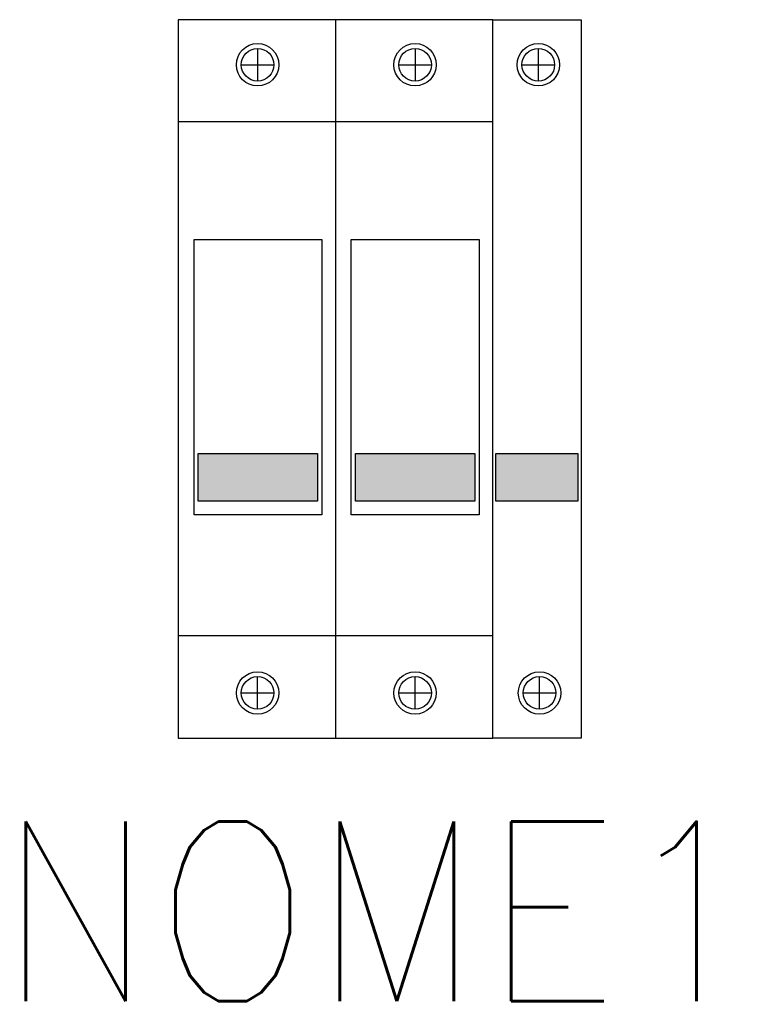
# Model space of a CAD drawing. Header units: millimetres. Extents: x -1.41 to 5.06, y -8.77 to 0.
import ezdxf
from ezdxf.enums import TextEntityAlignment as Align

# ---------------------------------------------------------------- set-up
doc = ezdxf.new("R2010")
doc.units = ezdxf.units.MM
doc.styles.add('ROMANS', font='romans', dxfattribs={"height": 2})

msp = doc.modelspace()

# ---------------------------------------------------------------- hatches: boundary and pattern name
h = msp.add_hatch(color=1)
h.paths.add_polyline_path([(1.5778, -3.8659), (2.639, -3.8659), (2.639, -4.2889), (1.5778, -4.2889)])
h.paths.add_polyline_path([(0.1778, -3.8659), (1.239, -3.8659), (1.239, -4.2889), (0.1778, -4.2889)])
msp.add_hatch(color=1).paths.add_polyline_path([(2.8266, -3.8659), (3.5567, -3.8659), (3.5567, -4.2889), (2.8266, -4.2889)])

# ---------------------------------------------------------------- linework, layer by layer
at = {"color": 7}
for p, q in [((1.4, 0), (1.4, -0.9102)), ((0.706, -0.256), (0.706, -0.5468)), ((2.108, -0.256), (2.108, -0.5468)), ((3.2053, -0.256), (3.2053, -0.5468)), ((0.5606, -0.4014), (0.8514, -0.4014)), ((1.9626, -0.4014), (2.2534, -0.4014)), ((3.0599, -0.4014), (3.3507, -0.4014)), ((2.8, -0.9102), (0, -0.9102)), ((1.4, -0.9102), (1.4, -5.4898)), ((2.8, -5.4898), (0, -5.4898)), ((1.4, -5.4898), (1.4, -6.4)), ((0.706, -6.144), (0.706, -5.8532)), ((2.108, -6.144), (2.108, -5.8532)), ((3.2162, -6.144), (3.2162, -5.8532)), ((0.5606, -5.9986), (0.8514, -5.9986)), ((1.9626, -5.9986), (2.2534, -5.9986)), ((3.0708, -5.9986), (3.3615, -5.9986))]:
    msp.add_line(p, q, dxfattribs=at)
for points in [[(0, 0), (0, -6.4), (2.8, -6.4), (2.8, 0)], [(2.8, 0), (3.588, 0), (3.588, -6.402), (2.8, -6.402)], [(0.1403, -1.9586), (1.2781, -1.9586), (1.2781, -4.4107), (0.1403, -4.4107)], [(1.5403, -1.9586), (2.6781, -1.9586), (2.6781, -4.4107), (1.5403, -4.4107)], [(0.1778, -3.8659), (1.239, -3.8659), (1.239, -4.2889), (0.1778, -4.2889)], [(1.5778, -3.8659), (2.639, -3.8659), (2.639, -4.2889), (1.5778, -4.2889)], [(2.8266, -3.8659), (3.5567, -3.8659), (3.5567, -4.2889), (2.8266, -4.2889)]]:
    msp.add_lwpolyline(points, close=True, dxfattribs=at)
for centre, radius in [((0.706, -0.4014), 0.189), ((0.706, -0.4014), 0.1454), ((2.108, -0.4014), 0.189), ((2.108, -0.4014), 0.1454), ((3.2053, -0.4014), 0.189), ((3.2053, -0.4014), 0.1454), ((0.706, -5.9986), 0.189), ((0.706, -5.9986), 0.1454), ((2.108, -5.9986), 0.189), ((2.108, -5.9986), 0.1454), ((3.2162, -5.9986), 0.189), ((3.2162, -5.9986), 0.1454)]:
    msp.add_circle(centre, radius, dxfattribs=at)

# ---------------------------------------------------------------- texts
at = {"color": 9, "style": 'ROMANS', "width": 0.910446}
msp.add_attdef('NOME1', text='', height=1.6, dxfattribs=at).set_placement((-1.6122, -8.7442), (5.1858, -8.7442), align=Align.FIT)

doc.saveas('drawing.dxf')
